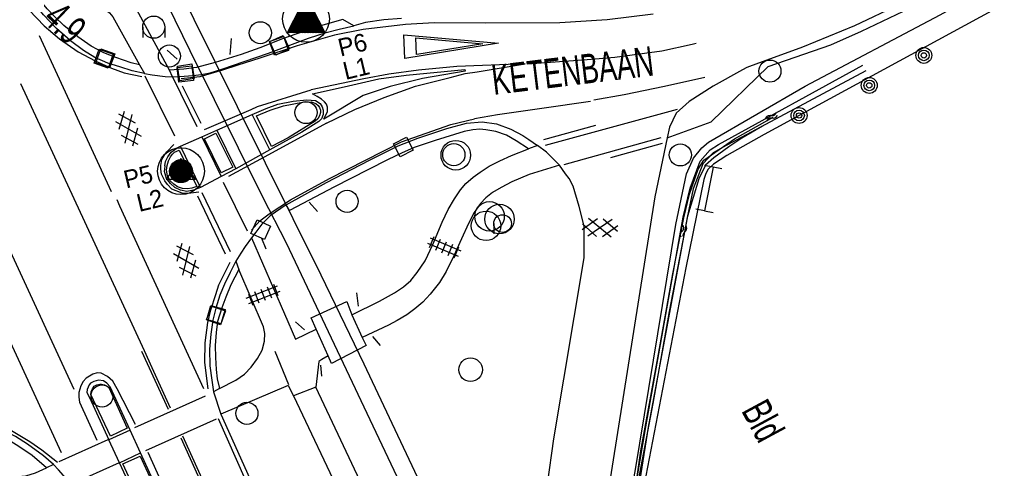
# Model space of a CAD drawing. Header units: metres. Extents: x 814 to 237605, y 2086 to 808797.
# Tile 26 of 57: x 120306 to 120390, y 402696 to 402734. Entities that reach past the tile are written whole.
import ezdxf

# ---------------------------------------------------------------- set-up
doc = ezdxf.new("R2010")
doc.units = ezdxf.units.M
doc.layers.get('0').update_dxf_attribs({"linetype": 'CONTINUOUS'})
for name, color, linetype in [('4406', 7, 'CONTINUOUS'), ('4411', 7, 'CONTINUOUS'), ('4503', 1, 'CONTINUOUS'), ('4504', 7, 'CONTINUOUS'), ('4601', 172, 'CONTINUOUS'), ('B-AF-SCHRIK-GD', 153, 'Hekwerk'), ('B-BB-BORD-GD', 8, 'CONTINUOUS'), ('B-BP-BOOM-GD', 74, 'CONTINUOUS'), ('B-BW-INFO-GD', 8, 'CONTINUOUS'), ('B-BW-WEGW-GD', 8, 'CONTINUOUS'), ('B-KL-WATER-GD', 8, 'CONTINUOUS'), ('B-MK-ASSTRP-GD', 121, 'CONTINUOUS'), ('B-MK-BLOKDW-GD', 121, 'CONTINUOUS'), ('B-MK-DRIEH-GD', 121, 'CONTINUOUS'), ('B-MK-STRP-GD', 121, 'CONTINUOUS'), ('B-MK-VLAK-GD', 121, 'CONTINUOUS'), ('B-OB-OVER-GD', 8, 'CONTINUOUS'), ('B-OB-WEGEN-GD', 8, 'CONTINUOUS'), ('B-SP-ASMI-GD', 17, 'CONTINUOUS'), ('B-TE-OND-GD', 8, 'CONTINUOUS'), ('B-TR-SLOO-GD', 142, 'CONTINUOUS'), ('B-VH-BNDH-GD', 13, 'CONTINUOUS'), ('B-VH-FPAD-GD', 13, 'CONTINUOUS'), ('B-VH-GOOT-GD', 13, 'CONTINUOUS'), ('B-VH-HFDR-GD', 13, 'CONTINUOUS'), ('B-VH-MATE-GD', 13, 'CONTINUOUS'), ('B-VH-OVRG-GD', 13, 'CONTINUOUS'), ('B-VH-RABA-GD', 13, 'CONTINUOUS'), ('B-VH-UITV-GD', 13, 'CONTINUOUS'), ('B-VH-WEGN-GD', 13, 'CONTINUOUS'), ('B-WT-KOLK-GD', 213, 'CONTINUOUS'), ('L-AR-BLOCKS-GD', 8, 'CONTINUOUS'), ('L-AR-SYMB-GD', 8, 'CONTINUOUS'), ('n-ov-arma-pr', 1, 'CONTINUOUS'), ('OVL HOH afstanden', 1, 'CONTINUOUS'), ('OVL Kabel', 3, 'DIAMETER_10'), ('OVL Lichtpunt', 1, 'CONTINUOUS'), ('OVL Lichtpuntinformatie', 1, 'CONTINUOUS')]:
    doc.layers.add(name, color=color, linetype=linetype)
doc.linetypes.add('DIAMETER_10', pattern='A,12.7,-5.08,["4x10mm2",Standard,S=1,R=0,X=-5,Y=-0.5],-2', length=19.78)
doc.linetypes.add('Hekwerk', pattern='A,4,-1,[1,dgnlstyle.shx,S=0.004,R=0,X=0,Y=0],-1', length=6)

# ---------------------------------------------------------------- blocks, each defined once
blk = doc.blocks.new('3203', base_point=(119086.285987, 398817.713883))
blk.add_circle((119086.285987, 398817.713883), 0.5)
blk = doc.blocks.new('2401')
blk.add_circle((0.001, -0.001), 0.375)
blk = doc.blocks.new('3605')
at = {"flags": 128}
blk.add_lwpolyline([(-0.25, -0.25), (-0.25, 0.25), (0.25, 0.25), (0.25, -0.25)], close=True, dxfattribs=at)
blk = doc.blocks.new('1237')
at = {"flags": 128}
blk.add_lwpolyline([(7.977, 1.009), (7.974, -0.995), (0, 0)], close=True, dxfattribs=at)
blk.add_lwpolyline([(6.96, 0.711), (6.961, -0.712), (1.306, 0.009), (6.951, 0.713)], dxfattribs=at)
blk = doc.blocks.new('2301')
at = {"flags": 128}
blk.add_lwpolyline([(-0.502, -0.271), (0.498, -0.271), (-0.002, 0.429), (-0.502, -0.271)], dxfattribs=at)
blk = doc.blocks.new('3002')
for p, q in [((-0.375, 0.001), (-0.375, -0.349)), ((0.375, 0.001), (0.375, -0.349))]:
    blk.add_line(p, q)
blk.add_circle((0, 0.001), 0.375)
blk = doc.blocks.new('GV6', base_point=(119086.285987, 398817.713883))
at = {"layer": '4411'}
for points in [[(119086.285987, 398817.682633, 0), (119086.442237, 398817.807633, 0)], [(119086.348487, 398817.620133, 0), (119086.598487, 398817.807633, 0)], [(119086.348487, 398817.807633, 0), (119086.598487, 398817.620133, 0)], [(119086.504737, 398817.807633, 0), (119086.660987, 398817.682633, 0)], [(119086.285987, 398817.745133, 0), (119086.442237, 398817.620133, 0)], [(119086.504737, 398817.620133, 0), (119086.660987, 398817.745133, 0)]]:
    blk.add_polyline3d(points, dxfattribs=at)
blk = doc.blocks.new('OV2-4406', base_point=(119086.285987, 398817.713883))
at = {"layer": '4406'}
for points in [[(119086.285987, 398817.833337, 0), (119086.405441, 398817.833337, 0)], [(119086.315987, 398817.563883, 0), (119086.31585, 398817.8632, 0)], [(119086.375577, 398817.8632, 0), (119086.375987, 398817.563883, 0)], [(119086.285987, 398817.77361, 0), (119086.405441, 398817.77361, 0)], [(119086.285987, 398817.713883, 0), (119086.405441, 398817.713883, 0)], [(119086.285987, 398817.654156, 0), (119086.405441, 398817.654156, 0)], [(119086.285987, 398817.594429, 0), (119086.405441, 398817.594429, 0)]]:
    blk.add_polyline3d(points, dxfattribs=at)
blk = doc.blocks.new('3202')
blk.add_circle((0, 0), 0.4)
blk = doc.blocks.new('3201')
blk.add_circle((0, 0), 0.5)
blk = doc.blocks.new('3001')
blk.add_line((-0.3, 0), (-0.3, -0.35))
blk.add_circle((0, 0), 0.3)
blk = doc.blocks.new('2303')
for p, q in [((0.751, -0.001), (0.751, 0.299)), ((-0.749, -0.001), (0.751, -0.001)), ((0.751, -0.001), (0.751, -0.301))]:
    blk.add_line(p, q)
at = {"flags": 128}
blk.add_lwpolyline([(-0.749, 0.299), (-0.749, -0.001), (-0.749, -0.301)], dxfattribs=at)
blk = doc.blocks.new('WATER', base_point=(119086.285987, 398817.713883))
at = {"layer": '4601'}
for points in [[(119085.785987, 398817.863883, 0), (119085.848487, 398817.926383, 0), (119085.973487, 398817.988883, 0), (119086.098487, 398817.988883, 0), (119086.223487, 398817.926383, 0), (119086.285987, 398817.863883, 0), (119086.348487, 398817.801383, 0), (119086.473487, 398817.738883, 0), (119086.598487, 398817.738883, 0), (119086.723487, 398817.801383, 0), (119086.785987, 398817.863883, 0)], [(119085.785987, 398817.563883, 0), (119085.848487, 398817.626383, 0), (119085.973487, 398817.688883, 0), (119086.098487, 398817.688883, 0), (119086.223487, 398817.626383, 0), (119086.285987, 398817.563883, 0), (119086.348487, 398817.501383, 0), (119086.473487, 398817.438883, 0), (119086.598487, 398817.438883, 0), (119086.723487, 398817.501383, 0), (119086.785987, 398817.563883, 0)]]:
    blk.add_polyline3d(points, dxfattribs=at)
blk = doc.blocks.new('2901')
for radius in [0.27, 0.18, 0.09]:
    blk.add_circle((0, 0), radius)
blk = doc.blocks.new('OV_MASTD')
at = {"layer": 'OVL Lichtpunt'}
for p, q in [((-0.11, 1.744), (0.264, 1.442)), ((-0.071, 1.82), (0.171, 1.625)), ((-0.032, 1.897), (0.077, 1.808)), ((-0.538, 0.904), (1.291, -0.574)), ((-0.499, 0.98), (1.198, -0.39)), ((-0.46, 1.057), (1.104, -0.207)), ((-0.421, 1.133), (1.011, -0.024)), ((-0.383, 1.209), (0.918, 0.159)), ((-0.344, 1.286), (0.824, 0.342)), ((-0.305, 1.362), (0.731, 0.526)), ((-0.266, 1.438), (0.637, 0.709)), ((-0.227, 1.515), (0.544, 0.892)), ((-0.188, 1.591), (0.451, 1.075)), ((-0.149, 1.668), (0.357, 1.259)), ((-0.966, 0.064), (0.534, -1.148)), ((-0.927, 0.14), (0.667, -1.148)), ((-0.888, 0.216), (0.801, -1.148)), ((-0.85, 0.293), (0.934, -1.148)), ((-0.811, 0.369), (1.068, -1.148)), ((-0.772, 0.445), (1.201, -1.148)), ((-0.733, 0.522), (1.335, -1.148)), ((-0.694, 0.598), (1.468, -1.148)), ((-0.655, 0.675), (1.571, -1.123)), ((-0.616, 0.751), (1.478, -0.94)), ((-0.577, 0.827), (1.384, -0.757)), ((-1.394, -0.777), (-0.934, -1.148)), ((-1.356, -0.7), (-0.801, -1.148)), ((-1.317, -0.624), (-0.667, -1.148)), ((-1.278, -0.548), (-0.534, -1.148)), ((-1.239, -0.471), (-0.4, -1.148)), ((-1.2, -0.395), (-0.267, -1.148)), ((-1.161, -0.318), (-0.133, -1.148)), ((-1.122, -0.242), (0, -1.148)), ((-1.083, -0.166), (0.133, -1.148)), ((-1.044, -0.089), (0.267, -1.148)), ((-1.005, -0.013), (0.4, -1.148)), ((-1.55, -1.082), (-1.468, -1.148)), ((-1.511, -1.006), (-1.335, -1.148)), ((-1.472, -0.929), (-1.201, -1.148)), ((-1.433, -0.853), (-1.068, -1.148))]:
    blk.add_line(p, q, dxfattribs=at)
at = {"layer": 'OVL Lichtpunt', "linetype": 'DIAMETER_10'}
blk.add_lwpolyline([(-1.584, -1.148), (0, 1.96), (1.584, -1.148), (-1.584, -1.148)], dxfattribs=at)
at = {"layer": 'OVL Lichtpunt'}
blk.add_circle((0, 0), 1.981, dxfattribs=at)
blk = doc.blocks.new('OV_MASTC')
at = {"layer": 'n-ov-arma-pr'}
for p, q in [((-0.349, 0.648), (-0.335, -0.655)), ((-0.318, 0.664), (-0.303, -0.67)), ((-0.287, 0.677), (-0.272, -0.683)), ((-0.257, 0.69), (-0.241, -0.695)), ((-0.226, 0.7), (-0.21, -0.705)), ((-0.195, 0.709), (-0.179, -0.713)), ((-0.164, 0.717), (-0.147, -0.72)), ((-0.133, 0.723), (-0.116, -0.726)), ((-0.101, 0.728), (-0.085, -0.73)), ((-0.07, 0.732), (-0.054, -0.733)), ((-0.039, 0.734), (-0.023, -0.734)), ((0, -0.734), (-0.008, 0.735)), ((0.031, -0.734), (0.023, 0.734)), ((0.062, -0.732), (0.054, 0.733)), ((0.093, -0.728), (0.085, 0.73)), ((0.124, -0.724), (0.116, 0.725)), ((0.155, -0.718), (0.147, 0.72)), ((0.186, -0.71), (0.178, 0.712)), ((0.217, -0.701), (0.21, 0.704)), ((0.249, -0.691), (0.241, 0.694)), ((0.28, -0.679), (0.272, 0.682)), ((0.311, -0.665), (0.303, 0.669)), ((0.342, -0.65), (0.334, 0.654)), ((0.373, -0.632), (0.365, 0.637)), ((-0.717, 0.174), (-0.713, -0.189)), ((-0.687, 0.269), (-0.681, -0.284)), ((-0.657, 0.336), (-0.649, -0.35)), ((-0.626, 0.389), (-0.617, -0.403)), ((-0.596, 0.435), (-0.586, -0.447)), ((-0.565, 0.474), (-0.554, -0.486)), ((-0.534, 0.508), (-0.523, -0.519)), ((-0.504, 0.538), (-0.491, -0.549)), ((-0.473, 0.565), (-0.46, -0.575)), ((-0.442, 0.589), (-0.429, -0.599)), ((-0.411, 0.611), (-0.397, -0.62)), ((-0.38, 0.631), (-0.366, -0.639)), ((0.404, -0.613), (0.397, 0.618)), ((0.435, -0.592), (0.428, 0.597)), ((0.465, -0.567), (0.459, 0.573)), ((0.496, -0.541), (0.49, 0.546)), ((0.527, -0.51), (0.522, 0.517)), ((0.558, -0.476), (0.553, 0.483)), ((0.589, -0.438), (0.584, 0.445)), ((0.62, -0.393), (0.615, 0.4)), ((0.651, -0.339), (0.647, 0.347)), ((0.681, -0.272), (0.678, 0.28)), ((0.712, -0.177), (0.71, 0.186))]:
    blk.add_line(p, q, dxfattribs=at)
for centre, radius in [((0, 0), 1.5), ((-0.001, 0), 0.734)]:
    blk.add_circle(centre, radius, dxfattribs=at)

msp = doc.modelspace()

# ---------------------------------------------------------------- linework, layer by layer
at = {"layer": 'B-AF-SCHRIK-GD'}
for points in [[(120324.026356, 402732.324185), (120323.910872, 402730.98308)], [(120319.449464, 402730.569573), (120318.606804, 402731.332885)], [(120331.3242, 402717.678579), (120330.637629, 402718.460517)], [(120326.978649, 402714.490103), (120326.630334, 402715.403544)], [(120334.798033, 402709.657656), (120334.673608, 402710.802065)], [(120330.228219, 402707.666861), (120329.475711, 402708.357157)], [(120336.680795, 402706.349971), (120336.027006, 402707.106577)], [(120331.695239, 402703.749346), (120331.61738, 402704.678806)]]:
    msp.add_lwpolyline(points, dxfattribs=at)
at = {"layer": 'B-MK-ASSTRP-GD'}
msp.add_lwpolyline([(120349.13593, 402730.181025), (120354.181463, 402730.535673), (120356.522063, 402730.745779), (120360.514084, 402731.271418), (120363.081927, 402731.852563), (120363.428006, 402731.93601)], dxfattribs=at)
at = {"layer": 'B-MK-BLOKDW-GD'}
for points in [[(120319.250446, 402724.050722), (120316.74674, 402729.128267)], [(120319.064437, 402729.090833), (120321.10908, 402724.89053)], [(120350.654801, 402723.294864), (120361.83059, 402726.343474)], [(120360.407325, 402723.912576), (120352.213239, 402721.63959)], [(120323.35433, 402720.159714), (120325.379115, 402716.045278)], [(120323.966687, 402714.27815), (120321.574153, 402719.255136)], [(120315.860176, 402699.399227), (120321.832864, 402702.078694)], [(120322.741922, 402700.112104), (120316.750353, 402697.422022)], [(120309.457364, 402696.534802), (120313.61113, 402698.386391)], [(120314.526784, 402696.416634), (120310.374821, 402694.559125)]]:
    msp.add_lwpolyline(points, dxfattribs=at)
at = {"layer": 'B-MK-DRIEH-GD'}
for points in [[(120313.887978, 402719.359802), (120307.791913, 402732.547702)], [(120354.754725, 402727.133341), (120357.323352, 402727.574907), (120360.718065, 402728.286444), (120364.141957, 402729.050722)], [(120321.470434, 402725.123944), (120319.896872, 402728.284853)], [(120354.875009, 402724.956714), (120350.490213, 402723.749446)], [(120356.182439, 402722.265573), (120360.560911, 402723.469824)], [(120321.175391, 402719.023408), (120323.510031, 402714.104163)], [(120303.111831, 402711.318391), (120309.625874, 402697.29528)], [(120327.718417, 402705.852529), (120328.878706, 402703.038789)]]:
    msp.add_lwpolyline(points, dxfattribs=at)
at = {"layer": 'B-MK-STRP-GD'}
for points in [[(120306.908274, 402734.719174), (120308.16556, 402733.401539), (120309.491018, 402732.311146), (120311.053032, 402731.192814), (120312.488014, 402730.430992), (120313.896547, 402729.821535), (120314.950431, 402729.415851), (120316.44688, 402729.097338)], [(120359.760458, 402734.373467), (120355.872, 402733.913021), (120351.855392, 402733.656349), (120345.592434, 402733.623566), (120341.218571, 402733.647036)], [(120341.218571, 402733.647036), (120338.792662, 402733.518513), (120335.195894, 402733.087124)], [(120335.195894, 402733.087124), (120332.76775, 402732.605072), (120329.598645, 402731.708394), (120326.439972, 402730.655255), (120324.587012, 402730.059953), (120323.286141, 402729.641976), (120321.365009, 402729.076104), (120319.775055, 402728.908839)], [(120332.092727, 402725.147786), (120334.506715, 402726.317899), (120336.97472, 402727.340492), (120339.639048, 402728.304597), (120342.58389, 402729.034009), (120343.833725, 402729.361089), (120344.854454, 402729.502278), (120348.918373, 402730.194436), (120343.149389, 402729.9549), (120339.89721, 402729.646074), (120337.379659, 402729.302229), (120335.251028, 402728.909584), (120330.810482, 402727.986084)], [(120316.668662, 402705.875323), (120311.612518, 402716.806331), (120306.209038, 402728.488254)], [(120321.759517, 402724.614324), (120325.713912, 402726.32982), (120326.264138, 402726.568611), (120330.810482, 402727.986084)], [(120354.448173, 402726.994826), (120350.35261, 402726.392033), (120346.570695, 402725.879433), (120344.629074, 402725.519197)], [(120300.134952, 402725.458847), (120305.455708, 402713.958209), (120310.690189, 402702.644052)], [(120332.092727, 402725.147786), (120327.491248, 402722.657057), (120323.79129, 402720.654341)], [(120325.733657, 402716.105761), (120326.435874, 402716.89217), (120327.229361, 402717.499765), (120329.041714, 402718.668016), (120332.349772, 402720.481115), (120338.446955, 402723.5664), (120342.619652, 402725.046085), (120344.629074, 402725.519197)], [(120321.281562, 402719.322177), (120320.390845, 402719.201105), (120319.861109, 402719.242456), (120318.983058, 402719.573261), (120318.615744, 402719.970377), (120318.40303, 402720.273243), (120318.124379, 402720.84433), (120318.049128, 402721.263798), (120318.048383, 402721.590133), (120318.145985, 402722.088205), (120318.403775, 402722.511398), (120318.577374, 402722.740876), (120319.163362, 402723.355549)], [(120314.324582, 402718.703406), (120314.568364, 402718.173697), (120321.685384, 402702.709245)], [(120322.084735, 402702.670502), (120321.796397, 402704.910146), (120321.818376, 402706.576468), (120322.042266, 402708.291965), (120322.298566, 402709.365221), (120322.716171, 402710.64374), (120322.973589, 402711.484538), (120323.929498, 402713.40269)], [(120318.704094, 402700.931878), (120316.447979, 402705.836777)], [(120318.875615, 402701.037732), (120317.31823, 402704.451483), (120316.668662, 402705.875323)], [(120315.904478, 402699.649664), (120314.368168, 402702.676835), (120314.000855, 402703.328388), (120313.55382, 402703.729974), (120313.014398, 402703.995587), (120312.677259, 402704.019057), (120312.303985, 402703.921827), (120311.731408, 402703.566434), (120311.494107, 402703.301566), (120311.276177, 402702.917488), (120311.129401, 402702.368008), (120311.125303, 402701.980205), (120311.171124, 402701.548072), (120312.651927, 402698.334264)], [(120300.578157, 402700.702422), (120301.648356, 402700.557077), (120302.977212, 402700.169302), (120304.322485, 402699.658998), (120305.419743, 402699.139684), (120306.969635, 402698.218187), (120307.970117, 402697.513922), (120309.302112, 402696.467424)], [(120345.751504, 402648.056256), (120335.410098, 402672.096672), (120328.18527, 402688.337075), (120322.957198, 402700.139539)], [(120323.859104, 402689.482111), (120319.776018, 402698.500115)], [(120324.003476, 402689.687565), (120319.939824, 402698.677573)], [(120342.542911, 402645.696284), (120338.15899, 402653.556647), (120333.731482, 402661.779108), (120330.359349, 402668.132218), (120329.105044, 402670.675846), (120322.885672, 402684.205728), (120316.999713, 402697.273674)]]:
    msp.add_lwpolyline(points, dxfattribs=at)
at = {"layer": 'B-MK-VLAK-GD'}
msp.add_lwpolyline([(120331.860269, 402725.486042), (120332.174683, 402726.138713), (120332.184742, 402726.506399), (120332.099433, 402726.772757), (120331.936265, 402726.978393), (120331.659476, 402727.200793), (120331.312651, 402727.41835), (120330.898026, 402727.638515), (120333.603332, 402728.234561), (120336.517254, 402728.911819), (120338.850031, 402729.230704), (120343.819941, 402729.699718), (120343.852723, 402729.555549), (120340.237702, 402728.941621), (120337.488438, 402728.262501), (120335.205952, 402727.490248)], close=True, dxfattribs=at)
at = {"layer": 'B-SP-ASMI-GD'}
for points in [[(120314.96197, 402746.077682), (120317.18635, 402741.378503), (120324.525917, 402726.577552), (120331.610675, 402712.332415), (120335.246185, 402704.781624), (120341.687957, 402691.161962), (120351.788337, 402668.854179), (120357.180695, 402656.361045)], [(120357.102836, 402652.718829), (120349.613885, 402670.041429), (120340.62923, 402689.851405), (120328.696752, 402714.997115), (120326.707075, 402718.898984), (120320.54619, 402731.279986), (120314.830849, 402742.974417), (120313.652323, 402745.462583)]]:
    msp.add_lwpolyline(points, dxfattribs=at)
at = {"layer": 'B-TR-SLOO-GD'}
for points in [[(120388.470525, 402734.673353), (120369.187678, 402724.194484), (120366.021181, 402722.432794), (120364.892418, 402721.701147), (120364.428247, 402721.276091), (120364.218886, 402720.905053), (120364.051248, 402720.388727), (120362.536172, 402712.922128), (120358.456234, 402691.637682), (120357.635925, 402686.809706), (120357.428799, 402686.73222), (120357.21832, 402686.812686), (120356.979529, 402687.025027), (120356.780971, 402687.492551), (120358.282635, 402695.830496), (120361.682708, 402716.572167), (120362.586091, 402720.882701), (120363.179902, 402722.199591), (120363.897766, 402723.08621), (120364.460284, 402723.550381), (120372.634316, 402728.302362), (120384.075055, 402734.338077), (120387.327234, 402736.139255)], [(120377.788974, 402729.578153), (120365.639, 402723.087), (120364.85, 402722.639), (120363.990682, 402721.729912), (120363.164245, 402719.592732), (120362.659, 402717.176), (120359.355, 402699.432), (120357.48753, 402687.667969), (120357.284, 402687.621), (120357.184002, 402687.816863), (120359.148, 402699.448), (120362.326, 402717.2), (120362.898302, 402719.66905), (120363.765, 402721.934), (120364.593308, 402722.903059), (120365.292267, 402723.350364), (120377.540046, 402730.066701)], [(120369.046, 402724.893), (120367.277, 402723.881), (120366.18, 402723.148), (120364.897, 402722.231), (120364.197, 402721.616), (120363.653, 402720.446), (120362.676, 402717.277), (120361.124, 402709.212), (120359.732, 402701.442), (120358.513, 402694.901), (120357.915, 402690.027), (120357.674, 402690.12), (120357.962, 402692.078), (120358.72, 402697.429), (120360.175, 402705.295), (120361.451, 402712.412), (120362.358, 402717.15), (120362.843, 402719.152), (120363.593, 402721.263), (120364.052, 402722.034), (120366.672, 402723.821), (120369.951, 402725.668)]]:
    msp.add_lwpolyline(points, dxfattribs=at)
at = {"layer": 'B-VH-BNDH-GD'}
for points in [[(120327.44961, 402723.186914), (120326.171006, 402725.771399), (120327.31467, 402726.273196), (120328.447531, 402726.626353), (120330.0766, 402726.924749), (120330.810482, 402726.960139), (120331.184129, 402726.834597), (120331.396843, 402726.665096), (120331.509347, 402726.473244), (120331.593911, 402726.266118), (120331.598009, 402726.050051), (120331.498171, 402725.78034), (120331.355865, 402725.524413), (120331.129367, 402725.326227), (120328.843156, 402723.913224)], [(120323.161369, 402720.952888), (120321.751825, 402723.845789), (120322.709578, 402724.302706), (120324.152174, 402721.440421)], [(120321.118548, 402719.802282), (120320.686947, 402719.659412), (120320.31324, 402719.58842), (120319.889199, 402719.643245), (120319.476213, 402719.766423), (120319.166888, 402719.987587), (120318.839064, 402720.267855), (120318.637271, 402720.690748), (120318.538597, 402721.182256), (120318.60851, 402721.574678), (120318.707031, 402721.974055), (120318.887689, 402722.317426), (120319.052439, 402722.541606), (120319.211973, 402722.695366), (120319.612572, 402722.882626)], [(120315.206876, 402699.337016), (120313.785695, 402698.654145), (120312.124426, 402702.188822), (120312.147895, 402702.416809), (120312.262634, 402702.673482), (120312.407921, 402702.898117), (120312.626595, 402703.001307), (120312.885875, 402703.065382), (120313.044573, 402703.056442), (120313.296402, 402703.00913), (120313.508371, 402702.907058), (120313.649932, 402702.790828)]]:
    msp.add_lwpolyline(points, close=True, dxfattribs=at)
for points in [[(120337.811048, 402648.041727), (120326.83746, 402670.796918), (120318.831811, 402687.687384), (120314.850966, 402696.314039), (120316.321338, 402696.966337)], [(120316.321338, 402696.966337), (120326.844911, 402674.099388), (120328.228483, 402670.953752), (120329.618389, 402667.97501), (120333.166356, 402661.332818), (120340.002636, 402648.803176)]]:
    msp.add_lwpolyline(points, dxfattribs=at)
at = {"layer": 'B-VH-FPAD-GD'}
for points in [[(120318.783647, 402729.633217), (120314.71164, 402737.233373)], [(120307.884311, 402735.493163), (120308.479538, 402735.788104), (120309.201861, 402735.881089), (120309.953042, 402735.937207), (120310.708092, 402735.930735), (120311.720707, 402735.74448), (120312.27312, 402735.49836), (120313.025032, 402735.073697), (120313.71438, 402734.50944), (120313.988934, 402734.147715), (120316.249226, 402730.099887)], [(120321.52217, 402724.002844), (120323.187125, 402720.644565)], [(120321.430989, 402719.726967), (120319.731675, 402723.200263)], [(120334.233279, 402708.947243), (120336.591812, 402710.080061), (120337.86424, 402710.809394), (120338.608823, 402711.303986), (120339.231323, 402711.842196), (120339.768813, 402712.527794), (120340.449791, 402713.499413), (120341.11076, 402714.877417), (120341.899984, 402716.787801), (120342.390209, 402717.851664), (120342.942768, 402718.762471), (120343.451272, 402719.530701), (120343.888891, 402720.052363), (120344.50921, 402720.584468), (120345.125375, 402721.018248), (120345.863854, 402721.515021), (120346.785194, 402721.978091), (120347.776784, 402722.422293), (120349.204614, 402722.992682)], [(120351.832874, 402721.596047), (120349.268862, 402720.816713), (120347.803719, 402720.183765), (120346.907944, 402719.713935), (120346.151815, 402719.302627), (120345.603668, 402718.837662), (120345.132372, 402718.371054), (120344.614273, 402717.585601), (120344.133441, 402716.673259), (120343.521427, 402715.379295), (120342.872113, 402713.923131), (120342.244401, 402712.614126), (120341.673632, 402711.666803), (120340.883754, 402710.684187), (120340.26658, 402710.01157), (120339.5778, 402709.441974), (120338.890335, 402708.933858), (120338.086452, 402708.446686), (120337.352237, 402708.053361), (120335.108621, 402707.005668)], [(120325.738501, 402715.465753), (120329.473092, 402706.864915)], [(120323.040123, 402702.701627), (120324.429328, 402703.403313), (120325.162406, 402703.91387), (120325.717205, 402704.503418), (120326.2524, 402705.241462), (120326.659204, 402705.941246), (120326.853571, 402706.720753), (120326.862609, 402707.356148), (120326.756088, 402707.914282), (120324.663845, 402712.781964)], [(120329.473092, 402706.864915), (120331.229577, 402707.722368)], [(120332.237268, 402705.466704), (120331.707595, 402705.149806), (120331.448486, 402704.994783), (120331.187434, 402702.80525)], [(120328.841645, 402702.955114), (120323.132659, 402700.516539)], [(120328.841645, 402702.955114), (120329.288004, 402702.068413), (120333.405507, 402693.450258), (120337.932048, 402683.532901), (120340.690657, 402677.384245), (120345.649878, 402665.824533), (120348.909411, 402658.28626), (120353.850268, 402646.54362), (120354.417281, 402645.214623), (120361.328449, 402629.015824), (120364.738007, 402621.070966), (120370.427235, 402607.63428)], [(120351.279462, 402657.619821), (120346.986774, 402667.894295), (120340.416603, 402682.812317), (120335.646388, 402693.350918), (120331.187434, 402702.80525)], [(120300.680947, 402699.846649), (120301.463586, 402697.992951), (120302.05616, 402697.198527), (120302.583996, 402696.591123), (120303.280871, 402696.035704), (120303.922613, 402695.677176), (120304.474661, 402695.484348), (120305.26426, 402695.283714), (120305.91968, 402695.242253), (120306.62302, 402695.294791), (120307.43089, 402695.554128), (120308.374643, 402695.989057)], [(120315.451268, 402699.184825), (120313.662971, 402698.359223)], [(120314.564793, 402696.420808), (120316.34667, 402697.249459)]]:
    msp.add_lwpolyline(points, dxfattribs=at)
at = {"layer": 'B-VH-GOOT-GD'}
for points in [[(120316.669185, 402729.364759), (120315.627368, 402729.600076), (120314.600149, 402729.918318), (120313.578695, 402730.2345), (120312.475723, 402730.722828), (120311.518337, 402731.318415), (120310.420138, 402732.120335), (120309.226812, 402733.165214), (120308.13236, 402734.323347), (120307.389418, 402735.247939)], [(120319.064437, 402729.090833), (120319.675354, 402729.102498), (120320.783374, 402729.204555), (120321.496779, 402729.269368), (120322.239879, 402729.407128), (120323.31435, 402729.755819), (120325.122824, 402730.366387), (120327.189921, 402731.088288), (120328.989602, 402731.753148), (120330.569504, 402732.362113), (120332.068846, 402732.847279), (120333.175497, 402733.131179), (120334.42419, 402733.410286)], [(120328.68628, 402718.234525), (120332.107119, 402720.150817), (120335.746975, 402722.033467), (120338.179948, 402723.228952), (120339.833479, 402723.885163), (120342.278055, 402724.715261), (120343.962445, 402725.157536), (120345.291848, 402725.267976), (120346.511346, 402725.09737), (120347.722839, 402724.648976), (120348.720453, 402724.10832), (120349.235851, 402723.769852), (120349.972302, 402723.27608)], [(120324.40347, 402713.474608), (120323.945671, 402712.528319), (120323.464466, 402711.545364), (120323.06587, 402710.590257), (120322.712005, 402709.491745), (120322.474661, 402708.497923), (120322.301302, 402707.306036), (120322.196318, 402706.036713), (120322.209683, 402704.630829), (120322.371071, 402703.411945), (120322.525813, 402702.407366)], [(120308.983041, 402696.265782), (120308.121192, 402696.993831), (120306.776505, 402697.996425), (120305.760195, 402698.637713), (120304.505544, 402699.275364), (120303.014165, 402699.871543), (120301.973558, 402700.148755), (120301.415889, 402700.286352), (120300.453653, 402700.373827)]]:
    msp.add_lwpolyline(points, dxfattribs=at)
at = {"layer": 'B-VH-HFDR-GD'}
for points in [[(120316.34667, 402697.249459), (120315.451268, 402699.184825), (120313.764671, 402702.830317), (120313.498686, 402703.156279), (120313.20476, 402703.351112), (120312.786783, 402703.402521), (120312.383334, 402703.290762), (120312.111015, 402703.15777), (120311.981747, 402703.015836), (120311.894948, 402702.822866), (120311.831991, 402702.604564), (120311.807031, 402702.372478), (120312.009074, 402701.935584), (120313.662971, 402698.359223)], [(120322.525813, 402702.407366), (120323.132659, 402700.516539), (120325.574214, 402695.14914), (120335.864211, 402671.868311), (120345.058227, 402650.397973)], [(120339.123467, 402644.854741), (120328.437845, 402666.810112), (120321.323285, 402681.893813), (120314.564793, 402696.420808), (120313.662971, 402698.359223)], [(120331.606204, 402650.101813), (120324.539328, 402664.656149), (120315.615768, 402683.62421), (120310.738813, 402693.924439), (120310.374821, 402694.559125), (120310.009312, 402695.111571), (120309.39433, 402695.816698), (120308.983041, 402696.265782)]]:
    msp.add_lwpolyline(points, dxfattribs=at)
at = {"layer": 'B-VH-MATE-GD'}
msp.add_lwpolyline([(120331.187434, 402702.80525), (120329.288004, 402702.068413)], dxfattribs=at)
at = {"layer": 'B-VH-OVRG-GD'}
for points in [[(120367.350365, 402729.682954), (120364.864478, 402728.300126), (120362.831215, 402726.981001), (120361.725921, 402726.009818), (120361.16154, 402724.825548), (120360.97006, 402723.926263), (120359.905744, 402718.931394), (120355.852629, 402693.280162), (120354.769314, 402686.186837), (120354.651595, 402684.699329), (120354.704494, 402683.53443), (120354.923914, 402682.211207), (120355.302403, 402680.614175), (120357.662002, 402674.626516), (120359.149883, 402671.523349), (120361.494581, 402667.635264), (120362.258265, 402666.758331), (120366.389612, 402661.668466), (120371.778617, 402655.224459)], [(120327.302705, 402722.901301), (120325.802081, 402725.889982)], [(120322.796727, 402724.574158), (120324.420121, 402721.288818)], [(120366.939682, 402648.403585), (120360.045443, 402662.32747), (120357.079739, 402665.926473), (120355.785201, 402668.077828), (120354.172523, 402670.804741), (120352.14969, 402674.470054), (120350.753824, 402678.037765), (120350.268046, 402679.683225), (120349.774817, 402681.909831), (120349.505479, 402683.920743), (120349.740917, 402686.922582), (120351.368124, 402698.427023), (120353.927399, 402713.75026), (120353.914733, 402716.438057), (120353.507558, 402718.11183), (120352.9849, 402719.826954), (120352.650742, 402720.479252), (120352.347503, 402720.861467), (120351.832874, 402721.596047), (120350.724767, 402722.708466), (120349.972302, 402723.27608)]]:
    msp.add_lwpolyline(points, dxfattribs=at)
msp.add_lwpolyline([(120335.455919, 402706.352206), (120332.527096, 402704.817386), (120332.237268, 402705.466704), (120331.229577, 402707.722368), (120330.799679, 402708.685355), (120333.814556, 402710.076751), (120334.233279, 402708.947243), (120335.108621, 402707.005668)], close=True, dxfattribs=at)
at = {"layer": 'B-VH-RABA-GD'}
msp.add_lwpolyline([(120360.97006, 402723.926263), (120364.683284, 402725.265672), (120369.503601, 402729.967304), (120374.835554, 402731.777044), (120377.41894, 402732.949166), (120380.988064, 402734.64522), (120385.179019, 402736.763417), (120389.518702, 402739.147518)], dxfattribs=at)
at = {"layer": 'B-VH-UITV-GD'}
msp.add_lwpolyline([(120342.044095, 402645.525293), (120341.921337, 402645.751025), (120334.14797, 402660.044985), (120329.273055, 402669.28296), (120324.508409, 402679.441081), (120316.34667, 402697.249459)], dxfattribs=at)
at = {"layer": 'B-VH-WEGN-GD'}
for points in [[(120385.404984, 402737.544434), (120380.646671, 402735.203834), (120376.814465, 402733.394461), (120372.421602, 402731.59142), (120369.388843, 402730.483892), (120368.694822, 402730.230572), (120367.70613, 402729.866983), (120367.350365, 402729.682954)], [(120316.249226, 402730.099887), (120315.549803, 402730.280859), (120314.261716, 402730.715056), (120313.238213, 402731.116483), (120312.146368, 402731.672346), (120311.042196, 402732.466648), (120309.851588, 402733.41951), (120309.040919, 402734.202304), (120308.446755, 402734.850148), (120307.884311, 402735.493163), (120307.389418, 402735.247939)], [(120338.449808, 402734.025709), (120336.953817, 402733.901545), (120335.403646, 402733.670677), (120334.42419, 402733.410286), (120333.491539, 402733.92151), (120331.184201, 402733.299973), (120328.366392, 402732.286817), (120326.435965, 402731.539701), (120324.856989, 402730.974), (120322.666011, 402730.304569), (120321.089812, 402729.86866), (120320.024071, 402729.722653), (120318.783647, 402729.633217)], [(120316.249226, 402730.099887), (120316.669185, 402729.364759), (120317.336506, 402729.240109), (120318.41646, 402729.124059), (120319.064437, 402729.090833), (120318.783647, 402729.633217)], [(120325.802081, 402725.889982), (120326.975296, 402726.39464), (120327.969576, 402726.756366), (120329.260389, 402727.033155), (120330.430875, 402727.147149), (120331.168483, 402727.083447), (120331.565598, 402726.8115), (120331.728394, 402726.539554), (120331.807742, 402726.250844), (120331.815565, 402725.891354), (120331.664319, 402725.52851), (120331.448624, 402725.290464), (120330.021466, 402724.395277), (120327.302705, 402722.901301)], [(120321.52217, 402724.002844), (120322.796727, 402724.574158), (120325.802081, 402725.889982)], [(120349.972302, 402723.27608), (120349.204614, 402722.992682), (120348.171476, 402723.657208), (120347.332533, 402724.134761), (120346.445972, 402724.462979), (120345.601356, 402724.595523), (120345.083393, 402724.662987), (120344.489292, 402724.605645), (120343.770184, 402724.455298), (120341.307421, 402723.703248), (120339.532879, 402723.095371), (120338.45855, 402722.633121), (120337.30865, 402722.088596), (120335.598575, 402721.219637), (120332.781822, 402719.772442), (120328.956758, 402717.758539), (120328.68628, 402718.234525), (120327.338349, 402717.330254), (120326.630536, 402716.616406), (120326.123884, 402715.934704), (120325.738501, 402715.465753)], [(120323.187125, 402720.644565), (120321.430989, 402719.726967), (120320.83968, 402719.475056), (120320.266865, 402719.382167), (120319.718678, 402719.481589), (120319.260922, 402719.705097), (120318.872493, 402720.05543), (120318.555855, 402720.474956), (120318.375806, 402721.059108), (120318.417017, 402721.509647), (120318.408397, 402721.552115), (120318.471373, 402721.908232), (120318.664665, 402722.32071), (120318.928703, 402722.707621), (120319.43676, 402723.068069), (120319.731675, 402723.200263), (120321.52217, 402724.002844)], [(120327.302705, 402722.901301), (120324.420121, 402721.288818), (120323.187125, 402720.644565)], [(120325.738501, 402715.465753), (120325.197583, 402714.729707), (120324.840939, 402714.159612), (120324.40347, 402713.474608), (120324.663845, 402712.781964), (120324.001893, 402711.485765), (120323.558179, 402710.423642), (120323.22165, 402709.515958), (120322.871141, 402708.380764), (120322.741772, 402707.444957), (120322.658119, 402706.345971), (120322.694822, 402705.335534), (120322.738304, 402704.301259), (120322.830845, 402703.515615), (120323.040123, 402702.701627), (120322.525813, 402702.407366)], [(120308.983041, 402696.265782), (120308.374643, 402695.989057), (120307.155368, 402697.016405), (120305.938632, 402697.847796), (120304.793741, 402698.538792), (120303.613361, 402699.110957), (120302.57021, 402699.476883), (120301.555168, 402699.773733), (120300.680947, 402699.846649), (120300.453653, 402700.373827), (120299.505786, 402700.434791), (120298.231549, 402700.420667), (120298.486005, 402699.819822)]]:
    msp.add_lwpolyline(points, dxfattribs=at)

# ---------------------------------------------------------------- block references
at = {"layer": 'B-BB-BORD-GD', "xscale": 2.5, "yscale": 2.5, "zscale": 2.5}
for p in [(120326.4884, 402732.814806), (120318.788225, 402730.846735), (120369.6593, 402729.567098), (120330.356369, 402726.061599), (120342.882295, 402722.494476), (120362.074236, 402722.47489), (120333.842123, 402718.542846), (120313.082198, 402702.068867), (120325.348462, 402700.59477)]:
    msp.add_blockref('2401', p, dxfattribs=at)
at = {"layer": 'B-BP-BOOM-GD', "xscale": 2.5, "yscale": 2.5, "zscale": 2.5}
for p in [(120382.700051, 402730.900006), (120378.079946, 402728.360104), (120372.129912, 402725.810142)]:
    msp.add_blockref('2901', p, dxfattribs=at)
at = {"layer": 'B-BW-INFO-GD', "xscale": 2.5, "yscale": 2.5, "zscale": 2.5, "rotation": 258.983613}
msp.add_blockref('2303', (120364.491591, 402719.59269), dxfattribs=at)
at = {"layer": 'B-BW-WEGW-GD', "xscale": 2.5, "yscale": 2.5, "zscale": 2.5}
msp.add_blockref('2301', (120319.764996, 402721.105846), dxfattribs=at)
at = {"layer": 'B-KL-WATER-GD', "xscale": 2.5, "yscale": 2.5, "zscale": 2.5}
for name, p in [('3203', (120343.048, 402722.446)), ('3201', (120345.911, 402717.273)), ('3201', (120345.613, 402716.472)), ('3201', (120346.755, 402717.042)), ('3202', (120344.303, 402704.292))]:
    msp.add_blockref(name, p, dxfattribs=at)
at = {"layer": 'B-MK-DRIEH-GD', "rotation": 182.136915}
msp.add_blockref('1237', (120346.659357, 402731.938617), dxfattribs=at)
at = {"layer": 'B-OB-OVER-GD', "xscale": 2.5, "yscale": 2.5, "zscale": 2.5}
msp.add_blockref('3001', (120347.01028, 402716.660457), dxfattribs=at)
at = {"layer": 'B-OB-WEGEN-GD', "xscale": 2.5, "yscale": 2.5, "zscale": 2.5}
msp.add_blockref('3002', (120317.463921, 402733.284348), dxfattribs=at)
at = {"layer": 'B-WT-KOLK-GD', "xscale": 2.5, "yscale": 2.5, "zscale": 2.5}
for p, rotation in [((120328.073025, 402731.698908), 199.26703), ((120328.122, 402731.756), 204.524841), ((120313.223674, 402730.628249), 160.339483), ((120313.352, 402730.64), 160.114838), ((120320.129725, 402729.330847), 186.51478), ((120320.181, 402729.46), 189.239902), ((120338.608985, 402723.140048), 207.398589), ((120326.526, 402716.141), 245.5560479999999), ((120322.737708, 402708.881457), 70.547945), ((120322.728, 402708.96), 253.942974)]:
    msp.add_blockref('3605', p, dxfattribs=dict(at, rotation=rotation))
at = {"layer": 'L-AR-BLOCKS-GD', "yscale": 0.8}
for p, rotation in [((120369.819115, 402725.712167), 28.065681), ((120362.343947, 402715.986179), 80.55035400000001)]:
    msp.add_blockref('WATER', p, dxfattribs=dict(at, rotation=rotation))
at = {"layer": 'L-AR-SYMB-GD'}
for name, p, xscale, yscale, zscale, rotation in [('GV6', (120314.719091, 402726.060109), 7.999999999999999, 7.999999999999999, 7.999999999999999, 292.981269), ('GV6', (120356.757874, 402716.226833), 7.999999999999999, 7.999999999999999, 7.999999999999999, 177.113581), ('GV6', (120319.614122, 402714.883866), 7.999999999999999, 7.999999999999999, 7.999999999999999, 293.170533), ('OV2-4406', (120341.879065, 402714.189844), 8.5, 9.5, 8.5, 67.225461), ('OV2-4406', (120326.536829, 402711.110147), 8.5, 9.5, 8.5, 291.348396)]:
    msp.add_blockref(name, p, dxfattribs=dict(at, xscale=xscale, yscale=yscale, zscale=zscale, rotation=rotation))
at = {"layer": 'OVL HOH afstanden', "linetype": 'DIAMETER_10'}
msp.add_blockref('OV_MASTD', (120330.364365, 402733.990733), dxfattribs=at)
at = {"layer": 'OVL Kabel', "xscale": 1.32091475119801, "yscale": 1.32091475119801, "zscale": 1.32091475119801}
msp.add_blockref('OV_MASTC', (120319.768962, 402721.096356), dxfattribs=at)

# ---------------------------------------------------------------- texts
at = {"layer": '4503', "width": 0.68}
msp.add_text('KETENBAAN', height=2.5, rotation=6.919881, dxfattribs=at).set_placement((120346.260006, 402727.549853))
at = {"layer": '4504', "width": 0.68}
msp.add_text('4.9', height=2.5, rotation=316.195247, dxfattribs=at).set_placement((120307.941297, 402733.838888))
at = {"layer": 'B-TE-OND-GD', "width": 0.68}
msp.add_text('Bld', height=2.5, rotation=298.345723, dxfattribs=at).set_placement((120367.200608, 402700.827228))
at = {"layer": 'OVL Lichtpuntinformatie', "linetype": 'Continuous', "ltscale": 10}
for s, p in [('P6', (120333.282345, 402730.785541)), ('L1', (120333.70348, 402728.816338, -54.405098)), ('P5', (120315.124262, 402719.625739)), ('L2', (120316.224143, 402717.640144, -54.405098))]:
    msp.add_text(s, height=1.5, rotation=13.46537521, dxfattribs=at).set_placement(p)

doc.saveas('drawing.dxf')
